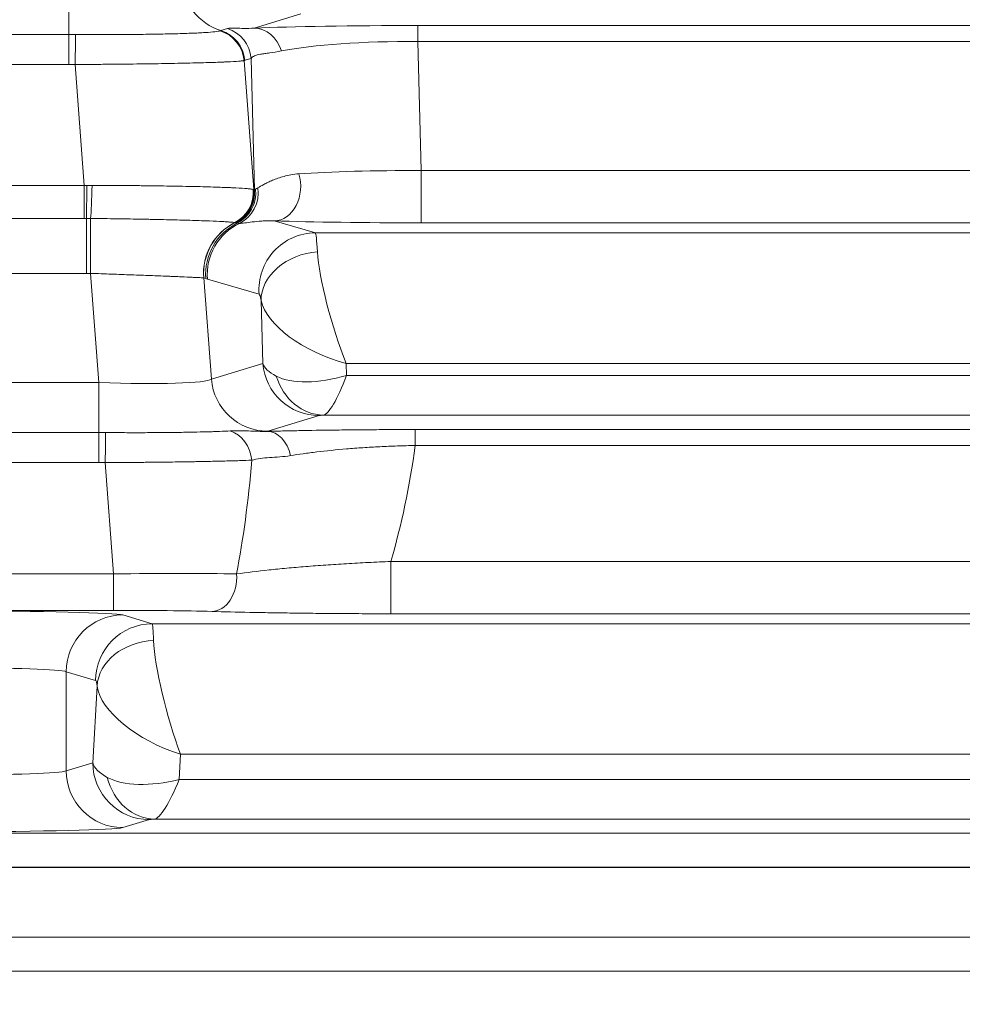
# Model space of a CAD drawing. Header units: millimetres. Extents: x 4 to 837, y 5 to 589.
# Tile 151 of 164: x 667 to 676, y 358 to 367. Entities that reach past the tile are written whole.
import ezdxf

# ---------------------------------------------------------------- set-up
doc = ezdxf.new("R2010")
doc.units = ezdxf.units.MM
doc.layers.add('1', color=7, linetype='Continuous', true_color=0xffffff)
doc.styles.add('ideas_simplex', font='simplex.shx')
doc.dimstyles.get("Standard").update_dxf_attribs({"dimtxt": 0.18, "dimasz": 0.18, "dimexe": 0.18, "dimexo": 0.0625, "dimgap": 0.09, "dimtad": 0, "dimtih": 1, "dimtoh": 1, "dimdec": 4, "dimzin": 0, "dimdsep": 46, "dimtxsty": 'Standard', "dimcen": 0.09, "dimadec": 0, "dimazin": 0, "dimtfac": 1, "dimtdec": 4, "dimtofl": 0, "dimtmove": 0, "dimatfit": 3, "dimfxl": 1, "dimtolj": 1, "dimtzin": 0, "dimarcsym": 0})

# ---------------------------------------------------------------- blocks, each defined once
blk = doc.blocks.new('_U12')
at = {"layer": '1', "color": 87, "lineweight": 25}
for p, q in [((656.844525, 410.817952), (655.344525, 410.817952)), ((655.344525, 410.817952), (655.344525, 405.192952)), ((672.519525, 410.817952), (671.019525, 410.817952)), ((672.519525, 405.192952), (672.519525, 410.817952)), ((655.344525, 405.192952), (656.844525, 405.192952)), ((671.019525, 405.192952), (672.519525, 405.192952))]:
    blk.add_line(p, q, dxfattribs=at)
at = {"layer": '1', "color": 152, "lineweight": 13}
for p, q in [((638.972542, 361.359267), (638.972542, 405.692952)), ((688.891509, 324.359267), (688.891509, 405.692952))]:
    blk.add_line(p, q, dxfattribs=at)
at = {"layer": '1', "color": 27, "lineweight": 13}
blk.add_line((688.891509, 403.692952), (638.972542, 403.692952), dxfattribs=at)
at = {"layer": '1', "color": 27, "lineweight": 18}
for points in [[(638.972542, 403.692952), (641.97254, 404.221933), (641.972544, 403.163971)], [(688.891509, 403.692952), (685.891511, 403.163971), (685.891507, 404.221933)]]:
    blk.add_solid(points, dxfattribs=at)
at = {"layer": '1', "color": 87, "linetype": 'Continuous', "lineweight": 25, "char_height": 3, "attachment_point": 7, "rotation": 360, "line_spacing_factor": 1.204819, "style": 'ideas_simplex'}
for s, insert in [('\\W1.2109;49,92', (656.816025, 412.952952)), ('\\W1.2715;1.965', (656.816025, 405.640452))]:
    blk.add_mtext(s, dxfattribs=dict(at, insert=insert))
blk = doc.blocks.new('_U13')
at = {"layer": '1', "color": 87, "lineweight": 25}
for p, q in [((660.649227, 393.563209), (659.149227, 393.563209)), ((659.149227, 393.563209), (659.149227, 387.938209)), ((673.354227, 393.563209), (671.854227, 393.563209)), ((673.354227, 387.938209), (673.354227, 393.563209)), ((659.149227, 387.938209), (660.649227, 387.938209)), ((671.854227, 387.938209), (673.354227, 387.938209))]:
    blk.add_line(p, q, dxfattribs=at)
at = {"layer": '1', "color": 152, "lineweight": 13}
for p, q in [((680.052674, 333.198102), (680.052674, 388.438209)), ((697.730343, 333.198102), (697.730343, 388.438209))]:
    blk.add_line(p, q, dxfattribs=at)
at = {"layer": '1', "color": 27, "lineweight": 13}
blk.add_line((697.730343, 386.438209), (659.149227, 386.438209), dxfattribs=at)
at = {"layer": '1', "color": 27, "lineweight": 18}
for points in [[(680.052674, 386.438209), (683.052672, 386.96719), (683.052676, 385.909228)], [(697.730343, 386.438209), (694.730345, 385.909228), (694.730341, 386.96719)]]:
    blk.add_solid(points, dxfattribs=at)
at = {"layer": '1', "color": 87, "linetype": 'Continuous', "lineweight": 25, "char_height": 3, "attachment_point": 7, "line_spacing_factor": 1.204819, "style": 'ideas_simplex'}
for s, insert in [('\\W1.3508;17,7', (660.620727, 395.698209)), ('\\W1.2865;.696', (660.620727, 388.385709))]:
    blk.add_mtext(s, dxfattribs=dict(at, insert=insert))

msp = doc.modelspace()

# ---------------------------------------------------------------- linework, layer by layer
at = {"layer": '1', "color": 143, "linetype": 'Continuous', "lineweight": 13}
for p, q in [((667.7947, 367.3495), (667.7947, 366.9089)), ((669.838, 367.0901), (669.4264, 366.9643)), ((669.1349, 366.9431), (669.1913, 366.9603)), ((670.8681, 366.9875), (706.915, 366.9875)), ((670.8681, 366.9875), (670.8681, 366.8475)), ((660.9884, 366.9089), (667.7947, 366.9089)), ((667.7947, 366.9089), (667.7947, 366.6445)), ((706.915, 366.8475), (670.8681, 366.8475)), ((670.8681, 366.8475), (670.898, 365.7096)), ((669.3385, 366.6789), (669.4243, 365.5429)), ((669.4005, 366.6984), (669.3441, 366.6812)), ((669.431, 365.5407), (669.4005, 366.6984)), ((667.7947, 366.6445), (660.9884, 366.6445)), ((667.9309, 365.5791), (667.8505, 366.6442)), ((670.898, 365.7096), (706.885, 365.7096)), ((670.898, 365.7096), (670.898, 365.2498)), ((660.8521, 365.5791), (667.9309, 365.5791)), ((667.9309, 365.5791), (667.9309, 365.2886)), ((667.9309, 365.2886), (660.8521, 365.2886)), ((667.9491, 365.2886), (667.9491, 364.8045)), ((669.6047, 365.2668), (669.9674, 365.1611)), ((706.885, 365.2498), (670.898, 365.2498)), ((669.9674, 365.1611), (707.8156, 365.1611)), ((667.9491, 364.8045), (660.8339, 364.8045)), ((668.0594, 363.843), (667.9868, 364.8045)), ((668.9836, 364.7642), (669.0508, 363.8732)), ((669.4709, 364.6208), (669.0154, 364.7534)), ((669.5032, 364.0115), (669.4887, 364.5653)), ((669.0508, 363.8732), (669.5032, 364.0115)), ((670.239, 364.0116), (670.2418, 363.9056)), ((707.544, 364.0116), (670.239, 364.0116)), ((670.2418, 363.9056), (707.5412, 363.9056)), ((660.7236, 363.843), (668.0594, 363.843)), ((668.0594, 363.843), (668.0594, 363.4025)), ((669.9997, 363.5522), (669.5473, 363.4139)), ((707.7446, 363.5557), (670.0384, 363.5557)), ((660.7236, 363.4025), (668.0594, 363.4025)), ((668.0594, 363.1381), (668.0594, 363.4025)), ((670.8469, 363.4288), (682.3217, 363.4288)), ((670.8469, 363.2888), (670.8469, 363.4288)), ((682.3217, 363.2888), (670.8469, 363.2888)), ((668.0594, 363.1381), (660.7236, 363.1381)), ((668.1893, 362.1571), (668.1153, 363.1377)), ((670.6313, 361.8066), (670.6313, 362.2665)), ((670.6313, 362.2665), (681.5899, 362.2665)), ((660.5937, 362.1571), (668.1893, 362.1571)), ((668.1893, 361.8363), (668.1893, 362.1571)), ((668.1893, 361.8363), (660.5937, 361.8363)), ((681.5899, 361.8066), (670.6313, 361.8066)), ((668.2696, 361.7956), (668.5292, 361.7179)), ((668.5292, 361.7179), (709.2538, 361.7179)), ((668.0311, 361.2181), (667.7715, 361.2958)), ((667.7715, 361.2958), (667.7715, 360.4227)), ((668.0063, 360.493), (668.0435, 361.1693)), ((668.7796, 360.5684), (668.7674, 360.3469)), ((709.0034, 360.5684), (668.7796, 360.5684)), ((667.7715, 360.4227), (668.0063, 360.493)), ((668.7674, 360.3469), (709.0156, 360.3469)), ((668.5044, 359.9932), (668.2696, 359.9229)), ((709.2335, 359.997), (668.5495, 359.997)), ((657.1751, 359.8734), (680.2368, 359.8734)), ((680.2339, 359.5705), (640.1681, 359.5705)), ((680.2374, 359.5748), (657.1751, 359.5748)), ((645.5341, 358.9593), (680.2339, 358.9593))]:
    msp.add_line(p, q, dxfattribs=at)
at = {"layer": '1', "color": 143, "linetype": 'Continuous', "lineweight": 18}
msp.add_line((680.2339, 358.6593), (645.5341, 358.6593), dxfattribs=at)
at = {"layer": '1', "color": 143, "linetype": 'Continuous', "lineweight": 13}
for centre, major_axis, ratio, start_param, end_param in [((669.2826, 367.4201), (0.1462, -0.4781), 0.996014, 4.49794, 5.68434), ((669.0407, 366.6546), (-0.1356, 0.2676), 0.995564, 4.326262, 5.515407), ((669.0463, 366.6569), (0.0877, -0.2869), 0.996014, 1.356348, 2.542747), ((669.1026, 366.6741), (-0.0877, 0.2869), 0.996014, 4.49794, 5.68434), ((670.8948, 366.9308), (-1.8006, 0.0008), 0.031454, 4.727263, 5.665979), ((669.4264, 366.6644), (0.0131, -0.2997), 0.858349, 1.869708, 3.09055), ((667.8505, 366.6232), (-0.004, -0.3), 0.000932, 3.454247, 4.642582), ((670.8948, 366.6309), (-1.5008, 0.0097), 0.144199, 4.731152, 5.669868), ((670.9218, 365.6045), (-1.5007, 0.0074), 0.069967, 4.728606, 5.53592), ((669.6047, 365.5666), (0.0097, 0.2998), 0.776151, 3.183119, 5.129649), ((667.9491, 365.5582), (0.0021, 0.3), 0.014605, 3.59604, 4.783436), ((667.986, 365.5576), (0.0062, 0.2999), 0.044184, 3.597973, 4.786486), ((669.1228, 365.5193), (0.0415, 0.2971), 0.992886, 3.746267, 4.933141), ((669.1239, 365.5192), (-0.0474, -0.2962), 0.993751, 0.624244, 1.811107), ((669.1264, 365.5186), (0.092, 0.2855), 0.995544, 3.917572, 5.103972), ((669.1331, 365.5163), (0.098, 0.2835), 0.995464, 3.938534, 5.124934), ((669.1447, 365.5141), (0.0263, 0.2988), 0.991317, 3.692146, 4.906932), ((669.1683, 365.5147), (-0.0336, 0.2981), 0.982269, 3.47982, 4.74638), ((667.9868, 364.8394), (0.0005, -0.5), 0.000077, 3.597527, 4.782202), ((669.479, 364.8051), (-0.1338, -0.4818), 0.994903, 3.877554, 5.063573), ((669.48, 364.8047), (0.1491, 0.4772), 0.995576, 0.767528, 1.953557), ((669.4981, 364.7985), (0.168, 0.4709), 0.995424, 0.803737, 1.993154), ((669.5118, 364.794), (-0.1398, -0.4801), 0.995643, 3.871952, 5.075773), ((670.9218, 365.3046), (-1.8006, -0.0007), 0.030434, 0.75024, 1.557554), ((669.9674, 364.6613), (0.1398, 0.4801), 0.995643, 0.284559, 1.93418), ((669.9872, 364.4114), (-0.0204, 0.75), 0.029238, 5.602995, 6.256209), ((669.9851, 364.6059), (0.4912, 0.0935), 0.77245, 1.424832, 3.003921), ((670.239, 364.4114), (-0.2228, 0.7491), 0.167328, 0.629667, 2.08325), ((669.4908, 364.3709), (-0.0206, 0.25), 0.087194, 5.596619, 6.249833), ((670.239, 364.4114), (-0.7444, 0.2674), 0.48275, 0.288947, 1.74253), ((670.2485, 364.0511), (-0.7499, -0.0121), 0.344743, 0.106674, 0.57782), ((669.9997, 364.052), (-0.1462, 0.4781), 0.996014, 1.356348, 2.843741), ((670.2418, 364.3054), (-0.731, -0.2924), 0.480074, 0.398667, 1.381103), ((670.0384, 364.0555), (0.0241, -0.4994), 0.878584, 4.986909, 6.228347), ((670.2418, 364.3054), (-0.2126, -0.7492), 0.16115, 0.071877, 1.054313), ((668.0485, 363.9174), (-1.0057, 0.0385), 0.073389, 1.584419, 3.062485), ((669.5473, 363.9137), (0.1462, -0.4781), 0.996014, 4.49794, 5.985334), ((670.2485, 363.5513), (-0.2501, 0.0001), 0.031454, 5.7097, 6.180846), ((668.1153, 363.1168), (-0.004, -0.3), 0.000932, 3.454247, 4.642582), ((669.1491, 363.1288), (0.0181, -0.2995), 0.865443, 1.618775, 2.80586), ((668.0485, 363.4175), (-1.5043, 0.0003), 0.026223, 3.035719, 3.056098), ((669.5444, 363.1132), (0.008, -0.2999), 0.714578, 1.843542, 3.104165), ((667.8893, 365.2271), (-0.6102, 5.3589), 0.555322, 4.065229, 4.279916), ((667.8893, 366.0267), (-0.4886, 5.4738), 0.272631, 3.903241, 4.136783), ((668.1853, 362.1048), (-1.5026, -0.0226), 0.034806, 3.902736, 4.709239), ((669.0568, 362.1265), (-0.0082, -0.2999), 0.722159, 0.037852, 1.693094), ((666.7753, 361.7922), (-1.5, 0), 0.026186, 3.228859, 4.712389), ((668.1853, 361.8049), (-1.2034, -0.0001), 0.026128, 3.902605, 4.709108), ((668.2696, 361.2958), (-0.1434, -0.479), 0.995856, 3.433556, 5.002071), ((668.5292, 361.2181), (0.1434, 0.479), 0.995856, 0.291963, 1.860478), ((668.5287, 360.9682), (0, -0.75), 0.029163, 2.505603, 3.115413), ((668.5416, 361.1693), (0.4965, 0.0588), 0.802499, 1.475989, 2.994994), ((668.7796, 360.9682), (-0.2072, 0.7493), 0.157833, 0.592362, 2.089349), ((666.7753, 361.2924), (-1, 0), 0.039279, 3.228859, 4.712389), ((668.0306, 360.9682), (0, -0.25), 0.087489, 2.505603, 3.115413), ((668.7796, 360.9682), (-0.7234, 0.3059), 0.478289, 0.273353, 1.770341), ((666.7753, 360.4261), (-1, 0), 0.039279, 1.570796, 3.054326), ((668.2696, 360.4227), (0.1434, -0.479), 0.995856, 4.422707, 5.991222), ((668.5044, 360.493), (-0.1434, 0.479), 0.995856, 1.281115, 2.84963), ((668.7534, 360.4924), (-0.7497, 0.0254), 0.344332, 0.09585, 0.610401), ((668.7674, 360.7467), (-0.7514, -0.2538), 0.483887, 0.426364, 1.4088), ((668.5495, 360.4968), (0.0225, -0.4995), 0.864178, 4.939752, 6.231139), ((668.7674, 360.7467), (-0.2286, -0.749), 0.170757, 0.078247, 1.060683), ((668.7534, 359.9926), (-0.2504, -0.0002), 0.031404, 5.663725, 6.178276), ((666.7753, 359.9263), (-1.5, 0), 0.026186, 1.570796, 3.054326)]:
    msp.add_ellipse(centre, major_axis=major_axis, ratio=ratio, start_param=start_param, end_param=end_param, dxfattribs=at)
for points, knots in [([(667.8543, 366.9087), (667.8741, 366.9085), (667.8939, 366.9084), (667.9335, 366.9082), (667.9532, 366.9081), (668.0122, 366.9078), (668.051, 366.9078), (668.1663, 366.9077), (668.2414, 366.9079), (668.3331, 366.9086), (668.3514, 366.9087), (668.3875, 366.909), (668.4408, 366.9095), (668.492, 366.9102), (668.5914, 366.9117), (668.6539, 366.9129), (668.7709, 366.9158), (668.8237, 366.9175), (668.8945, 366.9203), (668.9168, 366.9213), (668.948, 366.9229), (668.9581, 366.9234), (668.9775, 366.9245), (668.9868, 366.9251), (669.0311, 366.9279), (669.0598, 366.9303), (669.093, 366.9341), (669.1025, 366.9354), (669.114, 366.9374), (669.1175, 366.9381), (669.1235, 366.9395), (669.126, 366.9402), (669.1281, 366.9409)], [0, 0, 0, 0, 0.03125, 0.03125, 0.0625, 0.0625, 0.125, 0.125, 0.25, 0.25, 0.28125, 0.28125, 0.3125, 0.375, 0.375, 0.5, 0.5, 0.625, 0.625, 0.6875, 0.6875, 0.71875, 0.71875, 0.75, 0.75, 0.875, 0.875, 0.9375, 0.9375, 0.96875, 0.96875, 1, 1, 1, 1]), ([(669.1913, 366.9603), (669.1987, 366.9626), (669.2089, 366.964), (669.2352, 366.965), (669.2514, 366.9648), (669.2902, 366.9636), (669.3129, 366.9626), (669.3649, 366.9619), (669.3941, 366.9622), (669.4264, 366.9643)], [0, 0, 0, 0, 0.25, 0.25, 0.5, 0.5, 0.75, 0.75, 1, 1, 1, 1]), ([(669.6684, 366.7634), (669.6303, 366.7559), (669.5955, 366.7508), (669.5492, 366.7444), (669.5348, 366.7425), (669.5081, 366.7387), (669.4959, 366.7368), (669.4624, 366.7308), (669.4444, 366.7263), (669.4165, 366.7144), (669.4066, 366.7072), (669.4005, 366.6984)], [0, 0, 0, 0, 0.25, 0.25, 0.375, 0.375, 0.5, 0.5, 0.75, 0.75, 1, 1, 1, 1]), ([(669.3385, 366.6789), (669.3365, 366.6784), (669.334, 366.6779), (669.3278, 366.6769), (669.3242, 366.6764), (669.3118, 366.6749), (669.3015, 366.674), (669.2645, 366.671), (669.2319, 366.6691), (669.1809, 366.6668), (669.1702, 366.6663), (669.1477, 366.6654), (669.1128, 366.6641), (669.0481, 366.6618), (668.9897, 366.6601), (668.9279, 366.6585), (668.8952, 366.6577), (668.7922, 366.6553), (668.7188, 366.6538), (668.6018, 366.6518), (668.5616, 366.6511), (668.4996, 366.6502), (668.4786, 366.6499), (668.4361, 366.6493), (668.4146, 366.649), (668.3064, 366.6476), (668.2179, 366.6467), (668.0821, 366.6455), (668.0364, 366.6452), (667.967, 366.6448), (667.9437, 366.6446), (667.8972, 366.6444), (667.8739, 366.6443), (667.8505, 366.6442)], [0, 0, 0, 0, 0.03125, 0.03125, 0.0625, 0.0625, 0.125, 0.125, 0.25, 0.25, 0.28125, 0.28125, 0.3125, 0.375, 0.4375, 0.4375, 0.5, 0.5, 0.625, 0.625, 0.6875, 0.6875, 0.71875, 0.71875, 0.75, 0.75, 0.875, 0.875, 0.9375, 0.9375, 0.96875, 0.96875, 1, 1, 1, 1]), ([(669.4598, 365.5578), (669.4739, 365.5664), (669.4918, 365.5768), (669.5242, 365.594), (669.5359, 365.6), (669.5614, 365.6121), (669.5751, 365.6183), (669.6192, 365.6368), (669.6525, 365.6489), (669.7096, 365.6642), (669.7298, 365.6688), (669.7732, 365.6765), (669.7963, 365.6795), (669.8214, 365.6813)], [0, 0, 0, 0, 0.25, 0.25, 0.375, 0.375, 0.5, 0.5, 0.75, 0.75, 0.875, 0.875, 1, 1, 1, 1]), ([(667.9996, 365.5796), (668.0881, 365.5794), (668.1749, 365.579), (668.3027, 365.5781), (668.3449, 365.5777), (668.4076, 365.5772), (668.4284, 365.5769), (668.4698, 365.5765), (668.4904, 365.5763), (668.5924, 365.575), (668.6698, 365.5739), (668.78, 365.5719), (668.8157, 365.5712), (668.8678, 365.5701), (668.8849, 365.5697), (668.9186, 365.569), (668.9352, 365.5686), (669.0161, 365.5665), (669.0748, 365.5648), (669.1538, 365.562), (669.1787, 365.5611), (669.2137, 365.5596), (669.225, 365.5591), (669.2468, 365.5581), (669.2573, 365.5576), (669.3073, 365.555), (669.3399, 365.5529), (669.3781, 365.5497), (669.3891, 365.5486), (669.4072, 365.5464), (669.4145, 365.5453), (669.4197, 365.5442)], [0, 0, 0, 0, 0.125, 0.125, 0.1875, 0.1875, 0.21875, 0.21875, 0.25, 0.25, 0.375, 0.375, 0.4375, 0.4375, 0.46875, 0.46875, 0.5, 0.5, 0.625, 0.625, 0.6875, 0.6875, 0.71875, 0.71875, 0.75, 0.75, 0.875, 0.875, 0.9375, 0.9375, 1, 1, 1, 1]), ([(669.4197, 365.5442), (669.4199, 365.5442), (669.4201, 365.5441), (669.4205, 365.544), (669.4208, 365.544), (669.4211, 365.5439)], [0, 0, 0, 0, 0.375764, 0.375764, 1, 1, 1, 1]), ([(669.2563, 365.2515), (669.2477, 365.2532), (669.2322, 365.2549), (669.1989, 365.2575), (669.1861, 365.2583), (669.1644, 365.2597), (669.1567, 365.2601), (669.1405, 365.261), (669.132, 365.2614), (669.0875, 365.2637), (669.046, 365.2654), (668.9753, 365.2681), (668.9503, 365.2689), (668.8974, 365.2707), (668.8694, 365.2715), (668.7825, 365.274), (668.7205, 365.2756), (668.6214, 365.2779), (668.5873, 365.2787), (668.5347, 365.2798), (668.5169, 365.2801), (668.481, 365.2808), (668.463, 365.2812), (668.3721, 365.2829), (668.2974, 365.2841), (668.1826, 365.2858), (668.1438, 365.2864), (668.0652, 365.2874), (668.0258, 365.2878), (667.9863, 365.2883)], [0, 0, 0, 0, 0.125, 0.125, 0.1875, 0.1875, 0.21875, 0.21875, 0.25, 0.25, 0.375, 0.375, 0.4375, 0.4375, 0.5, 0.5, 0.625, 0.625, 0.6875, 0.6875, 0.71875, 0.71875, 0.75, 0.75, 0.875, 0.875, 0.9375, 0.9375, 1, 1, 1, 1]), ([(669.6047, 365.2668), (669.5838, 365.2678), (669.5645, 365.268), (669.5282, 365.2673), (669.5113, 365.2665), (669.4636, 365.2633), (669.4357, 365.2602), (669.386, 365.2539), (669.3643, 365.2509), (669.3266, 365.2463), (669.3105, 365.2447), (669.2971, 365.2444)], [0, 0, 0, 0, 0.125, 0.125, 0.25, 0.25, 0.5, 0.5, 0.75, 0.75, 1, 1, 1, 1]), ([(668.9829, 364.7643), (668.9769, 364.7649), (668.9654, 364.7657), (668.94, 364.7671), (668.9302, 364.7676), (668.9134, 364.7685), (668.9075, 364.7688), (668.8949, 364.7694), (668.8883, 364.7697), (668.8536, 364.7713), (668.8212, 364.7727), (668.7656, 364.7751), (668.746, 364.7759), (668.7146, 364.7772), (668.7039, 364.7777), (668.6819, 364.7785), (668.6708, 364.779), (668.6138, 364.7813), (668.5649, 364.7832), (668.4866, 364.7862), (668.4596, 364.7872), (668.4041, 364.7893), (668.3759, 364.7903), (668.2902, 364.7935), (668.2314, 364.7957), (668.1408, 364.799), (668.1101, 364.8001), (668.0486, 364.8023), (668.0177, 364.8034), (667.9868, 364.8045)], [0, 0, 0, 0, 0.125, 0.125, 0.1875, 0.1875, 0.21875, 0.21875, 0.25, 0.25, 0.375, 0.375, 0.4375, 0.4375, 0.46875, 0.46875, 0.5, 0.5, 0.625, 0.625, 0.6875, 0.6875, 0.75, 0.75, 0.875, 0.875, 0.9375, 0.9375, 1, 1, 1, 1]), ([(668.119, 363.4022), (668.1746, 363.4018), (668.2298, 363.4016), (668.312, 363.4014), (668.3393, 363.4013), (668.3937, 363.4013), (668.4208, 363.4013), (668.5007, 363.4015), (668.6046, 363.4021), (668.7033, 363.4031), (668.7752, 363.404), (668.7989, 363.4044), (668.8449, 363.4051), (668.8673, 363.4055), (668.9328, 363.4068), (668.9742, 363.4078), (669.0328, 363.4094), (669.0518, 363.41), (669.0886, 363.4112), (669.1064, 363.4118), (669.1577, 363.4138), (669.189, 363.4152), (669.2174, 363.4167)], [0, 0, 0, 0, 0.125, 0.125, 0.1875, 0.1875, 0.25, 0.25, 0.375, 0.5, 0.5, 0.5625, 0.5625, 0.625, 0.625, 0.75, 0.75, 0.8125, 0.8125, 0.875, 0.875, 1, 1, 1, 1]), ([(669.2174, 363.4167), (669.2448, 363.4182), (669.2719, 363.4188), (669.3255, 363.4187), (669.3522, 363.4179), (669.4057, 363.4157), (669.4326, 363.4143), (669.4875, 363.4124), (669.5156, 363.4119), (669.5444, 363.4131)], [0, 0, 0, 0, 0.25, 0.25, 0.5, 0.5, 0.75, 0.75, 1, 1, 1, 1]), ([(670.8469, 363.2888), (670.7936, 363.2877), (670.741, 363.2863), (670.6372, 363.2827), (670.586, 363.2805), (670.4849, 363.2753), (670.435, 363.2724), (670.3611, 363.2674), (670.3367, 363.2657), (670.2888, 363.2621), (670.2652, 363.2602), (670.1491, 363.2505), (670.0619, 363.2416), (669.9589, 363.2292), (669.9386, 363.2267), (669.8985, 363.2215), (669.8789, 363.2188), (669.8211, 363.2108), (669.7842, 363.2052), (669.7486, 363.1995)], [0, 0, 0, 0, 0.125, 0.125, 0.25, 0.25, 0.375, 0.375, 0.4375, 0.4375, 0.5, 0.5, 0.75, 0.75, 0.8125, 0.8125, 0.875, 0.875, 1, 1, 1, 1]), ([(669.7486, 363.1995), (669.7159, 363.1942), (669.6838, 363.1909), (669.6219, 363.186), (669.592, 363.1844), (669.5347, 363.1804), (669.5074, 363.1779), (669.4554, 363.1704), (669.4307, 363.1653), (669.4071, 363.1588)], [0, 0, 0, 0, 0.25, 0.25, 0.5, 0.5, 0.75, 0.75, 1, 1, 1, 1]), ([(669.4071, 363.1588), (669.3742, 363.1575), (669.3379, 363.1563), (669.278, 363.1544), (669.2571, 363.1538), (669.2141, 363.1526), (669.1919, 363.1521), (669.1231, 363.1504), (669.0745, 363.1493), (668.9975, 363.1477), (668.9579, 363.147), (668.9168, 363.1462), (668.889, 363.1457), (668.8749, 363.1455), (668.8042, 363.1443), (668.6878, 363.1426), (668.5653, 363.1412), (668.4867, 363.1404), (668.4709, 363.1402), (668.439, 363.1399), (668.423, 363.1398), (668.3749, 363.1394), (668.3427, 363.1391), (668.2458, 363.1384), (668.1808, 363.138), (668.1153, 363.1377)], [0, 0, 0, 0, 0.125, 0.125, 0.1875, 0.1875, 0.25, 0.25, 0.375, 0.375, 0.4375, 0.46875, 0.46875, 0.5, 0.5, 0.625, 0.75, 0.75, 0.78125, 0.78125, 0.8125, 0.8125, 0.875, 0.875, 1, 1, 1, 1]), ([(669.2727, 362.1572), (669.3626, 362.1695), (669.4574, 362.181), (669.609, 362.1973), (669.6611, 362.2025), (669.742, 362.2101), (669.7694, 362.2126), (669.8253, 362.2175), (669.8535, 362.2199), (669.9392, 362.2269), (669.9977, 362.2313), (670.1174, 362.2397), (670.1786, 362.2437), (670.273, 362.2493), (670.3049, 362.2511), (670.3693, 362.2546), (670.4017, 362.2562), (670.4993, 362.261), (670.565, 362.2639), (670.6313, 362.2665)], [0, 0, 0, 0, 0.25, 0.25, 0.375, 0.375, 0.4375, 0.4375, 0.5, 0.5, 0.625, 0.625, 0.75, 0.75, 0.8125, 0.8125, 0.875, 0.875, 1, 1, 1, 1])]:
    msp.add_open_spline(points, degree=3, knots=knots, dxfattribs=at)
for points in [[(669.1281, 366.9409), (669.1306, 366.9418), (669.1329, 366.9425), (669.1349, 366.9431)], [(667.7947, 366.9089), (667.8145, 366.9089), (667.8344, 366.9088), (667.8543, 366.9087)], [(669.3441, 366.6812), (669.3422, 366.6806), (669.3404, 366.6799), (669.3385, 366.6789)], [(667.8505, 366.6442), (667.8319, 366.6444), (667.8133, 366.6445), (667.7947, 366.6445)], [(667.9309, 365.5791), (667.9385, 365.5793), (667.9461, 365.5793), (667.9537, 365.5794)], [(667.9537, 365.5794), (667.969, 365.5796), (667.9843, 365.5796), (667.9996, 365.5796)], [(669.4211, 365.5439), (669.4222, 365.5436), (669.4233, 365.5433), (669.4243, 365.5429)], [(669.4243, 365.5429), (669.4265, 365.5422), (669.4288, 365.5414), (669.431, 365.5407)], [(669.431, 365.5407), (669.4335, 365.5422), (669.4367, 365.5441), (669.4404, 365.5463)], [(669.4404, 365.5463), (669.4457, 365.5494), (669.4522, 365.5532), (669.4598, 365.5578)], [(667.9491, 365.2886), (667.9431, 365.2886), (667.937, 365.2886), (667.9309, 365.2886)], [(667.9863, 365.2883), (667.9739, 365.2884), (667.9615, 365.2885), (667.9491, 365.2886)], [(669.2574, 365.2513), (669.2571, 365.2513), (669.2567, 365.2514), (669.2563, 365.2515)], [(669.2599, 365.2506), (669.2591, 365.2509), (669.2583, 365.2511), (669.2574, 365.2513)], [(669.2665, 365.2484), (669.2643, 365.2492), (669.2621, 365.2499), (669.2599, 365.2506)], [(669.2772, 365.2458), (669.2732, 365.2464), (669.2696, 365.2473), (669.2665, 365.2484)], [(669.2971, 365.2444), (669.2897, 365.2443), (669.283, 365.2448), (669.2772, 365.2458)], [(667.9868, 364.8045), (667.9742, 364.8045), (667.9617, 364.8045), (667.9491, 364.8045)], [(668.9836, 364.7642), (668.9834, 364.7642), (668.9831, 364.7643), (668.9829, 364.7643)], [(669.0017, 364.758), (668.9956, 364.7602), (668.9896, 364.7623), (668.9836, 364.7642)], [(669.0154, 364.7534), (669.0108, 364.7548), (669.0063, 364.7564), (669.0017, 364.758)], [(668.0594, 363.4025), (668.0792, 363.4025), (668.0991, 363.4024), (668.119, 363.4022)], [(668.1153, 363.1377), (668.0966, 363.138), (668.078, 363.1381), (668.0594, 363.1381)]]:
    msp.add_open_spline(points, degree=3, dxfattribs=at)
at = {"layer": '1', "color": 143, "linetype": 'Continuous', "lineweight": 18}
for points, knots in [([(669.5444, 363.4131), (669.587, 363.4142), (669.6313, 363.4153), (669.7008, 363.4169), (669.7245, 363.4174), (669.7726, 363.4184), (669.797, 363.4189), (669.9208, 363.4213), (670.0252, 363.423), (670.1634, 363.4247), (670.1914, 363.4251), (670.2483, 363.4257), (670.2772, 363.426), (670.3645, 363.4268), (670.4232, 363.4272), (670.5421, 363.428), (670.6021, 363.4283), (670.7235, 363.4287), (670.7849, 363.4288), (670.8469, 363.4288)], [0, 0, 0, 0, 0.125, 0.125, 0.1875, 0.1875, 0.25, 0.25, 0.5, 0.5, 0.5625, 0.5625, 0.625, 0.625, 0.75, 0.75, 0.875, 0.875, 1, 1, 1, 1]), ([(670.6313, 361.8066), (670.5557, 361.8066), (670.4807, 361.8068), (670.369, 361.8072), (670.3318, 361.8073), (670.2764, 361.8076), (670.2579, 361.8077), (670.2212, 361.808), (670.2029, 361.8081), (670.1122, 361.8087), (670.0412, 361.8093), (669.9023, 361.8107), (669.8343, 361.8115), (669.7344, 361.8129), (669.7015, 361.8133), (669.6362, 361.8143), (669.6041, 361.8148), (669.5095, 361.8164), (669.4485, 361.8176), (669.2713, 361.8211), (669.1608, 361.8238), (669.0568, 361.8266)], [0, 0, 0, 0, 0.125, 0.125, 0.1875, 0.1875, 0.21875, 0.21875, 0.25, 0.25, 0.375, 0.375, 0.5, 0.5, 0.5625, 0.5625, 0.625, 0.625, 0.75, 0.75, 1, 1, 1, 1])]:
    msp.add_open_spline(points, degree=3, knots=knots, dxfattribs=at)

# ---------------------------------------------------------------- dimensions: what is measured, and where the dimension line sits
at = {"layer": '1', "color": 87, "linetype": 'Continuous', "lineweight": 25}
dim = msp.add_linear_dim(base=(688.8915, 403.693), p1=(638.9725, 348.7549), p2=(688.8915, 321.8593), angle=180, text='<>\\P[\\C87;{\\H1.00x;\\Fsimplex.shx;1.965\\Fsimplex.shx;}\\C87; ]', dimstyle='Standard', override={"dimtxt": 3, "dimasz": 3, "dimexe": 2, "dimexo": 2.5, "dimgap": 1.5, "dimtad": 1, "dimtih": 0, "dimtoh": 0, "dimdec": 2, "dimlfac": 1, "dimzin": 8, "dimdsep": 44, "dimlunit": 2, "dimtxsty": 'ideas_simplex', "dimsah": 1, "dimse1": 0, "dimse2": 0, "dimsd1": 0, "dimsd2": 0, "dimclrd": 27, "dimclre": 152, "dimclrt": 87, "dimtol": 0, "dimtm": -0.1, "dimtfac": 0.5, "dimtdec": 2, "dimtofl": 1, "dimtmove": 0, "dimtzin": 8, "dimlwd": 13, "dimlwe": 13}, dxfattribs=at)
dim.commit()
dim.dimension.update_dxf_attribs({"geometry": '_U12', "text_midpoint": (663.932, 403.693), "dimtype": 160})
dim = msp.add_linear_dim(base=(680.0527, 386.4382), p1=(697.7303, 330.6981), p2=(680.0527, 330.6981), text='<>\\P[\\C87;{\\H1.00x;\\Fsimplex.shx;.696\\Fsimplex.shx;}\\C87; ]', dimstyle='Standard', override={"dimtxt": 3, "dimasz": 3, "dimexe": 2, "dimexo": 2.5, "dimgap": 1.5, "dimtad": 1, "dimtih": 1, "dimtoh": 0, "dimdec": 1, "dimlfac": 1, "dimzin": 8, "dimdsep": 44, "dimlunit": 2, "dimtxsty": 'ideas_simplex', "dimsah": 1, "dimse1": 0, "dimse2": 0, "dimsd1": 0, "dimsd2": 0, "dimclrd": 27, "dimclre": 152, "dimclrt": 87, "dimtol": 0, "dimtm": -0.1, "dimtfac": 0.5, "dimtdec": 2, "dimtofl": 1, "dimtmove": 0, "dimtzin": 8, "dimlwd": 13, "dimlwe": 13}, dxfattribs=at)
dim.commit()
dim.dimension.update_dxf_attribs({"geometry": '_U13', "text_midpoint": (655.9098, 386.4382), "dimtype": 160})

doc.saveas('drawing.dxf')
